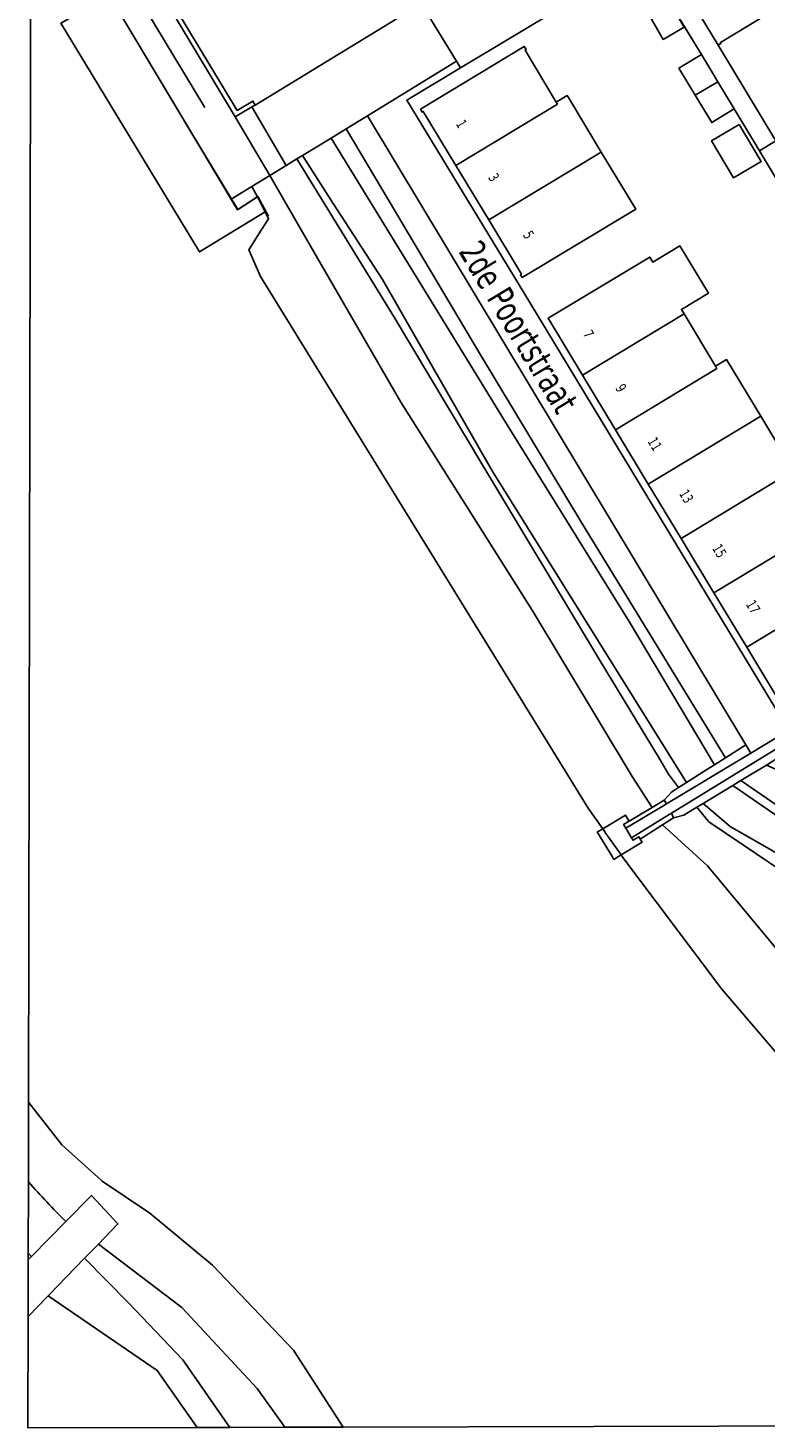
# Model space of a CAD drawing. Extents: x 136185 to 136541, y 444188 to 444483.
# Tile 1 of 9: x 136185 to 136254, y 444188 to 444320. Entities that reach past the tile are written whole.
import ezdxf
from ezdxf.enums import TextEntityAlignment as Align

# ---------------------------------------------------------------- set-up
doc = ezdxf.new("R2010")
doc.units = 0
doc.header["$LTSCALE"] = 0.001
doc.header["$MEASUREMENT"] = 0
for name, color, linetype in [('BTD_BEGROEID_TERREINDEEL', 252, 'CONTINUOUS'), ('KWD_KUNSTWERKDEEL', 252, 'CONTINUOUS'), ('OBW_OVERIG_BOUWWERK', 252, 'CONTINUOUS'), ('ORL_STRAATNAAM', 250, 'CONTINUOUS'), ('OTD_ONBEGROEID_TERREINDEEL', 252, 'CONTINUOUS'), ('OWT_ONDERSTEUNEND_WATERDEEL', 252, 'CONTINUOUS'), ('SHD_LIJNOBJECTEN', 252, 'CONTINUOUS'), ('SHD_SCHEIDING', 252, 'CONTINUOUS'), ('WGD_WEGDEEL', 252, 'CONTINUOUS'), ('WTD_WATERDEEL', 252, 'CONTINUOUS')]:
    doc.layers.add(name, color=color, linetype=linetype)
doc.layers.add('PND_BEBOUWING', color=7, linetype='CONTINUOUS', lineweight=18)
doc.styles.get("Standard").update_dxf_attribs({"font": 'verdana.ttf'})

msp = doc.modelspace()

# ---------------------------------------------------------------- linework, layer by layer
at = {"layer": 'BTD_BEGROEID_TERREINDEEL'}
for points in [[(136216.84, 444312.206), (136252.583, 444252.81), (136250.65, 444251.581), (136237.167, 444273.631), (136227.437, 444289.799), (136214.826, 444310.976)], [(136237.167, 444273.631), (136250.65, 444251.581), (136249.613, 444250.922), (136241.557, 444264.454), (136230.135, 444282.866), (136213.4, 444310.104), (136214.826, 444310.976), (136227.437, 444289.799)], [(136213.4, 444310.104), (136230.135, 444282.866), (136241.557, 444264.454), (136249.613, 444250.922), (136248.807, 444250.41), (136246.983, 444249.251), (136228.62, 444278.677), (136218.252, 444296.752), (136213.604, 444303.928), (136210.706, 444308.458)], [(136210.175, 444308.133), (136219.368, 444293.205), (136227.743, 444279.184), (136238.772, 444260.818), (136244.395, 444251.551), (136245.288, 444250.031), (136246.231, 444248.773), (136245.547, 444248.339), (136244.873, 444247.577), (136243.748, 444246.899), (136241.84, 444249.809), (136232.384, 444265.532), (136220.007, 444285.15), (136211.433, 444299.964), (136207.608, 444306.565), (136209.176, 444307.523)], [(136210.706, 444308.458), (136213.604, 444303.928), (136218.252, 444296.752), (136228.62, 444278.677), (136246.983, 444249.251), (136246.231, 444248.773), (136245.288, 444250.031), (136244.395, 444251.551), (136238.772, 444260.818), (136227.743, 444279.184), (136219.368, 444293.205), (136210.175, 444308.133)], [(136266.68, 444245.267), (136264.54, 444243.742), (136289.828, 444208.516), (136289.359, 444208.179), (136279.288, 444222.302), (136268.889, 444236.665), (136266.1, 444240.549), (136264.885, 444241.665), (136263.65, 444242.262), (136260.563, 444243.537), (136260.104, 444243.836), (136257.973, 444245.41), (136252.113, 444249.419), (136254.545, 444250.883), (136257.392, 444249.63), (136261.655, 444252.322)], [(136251.35, 444248.96), (136256.697, 444245.267), (136259.98, 444242.886), (136264.41, 444241.075), (136266.009, 444239.674), (136275.361, 444226.547), (136285.503, 444212.424), (136288.706, 444207.709), (136286.366, 444206.027), (136278.207, 444217.629), (136269.609, 444229.743), (136264.951, 444236.16), (136262.213, 444238.653), (136260.171, 444239.628), (136254.997, 444242.864), (136251.087, 444245.088), (136248.539, 444247.268)], [(136279.288, 444222.302), (136289.359, 444208.179), (136288.706, 444207.709), (136285.503, 444212.424), (136275.361, 444226.547), (136266.009, 444239.674), (136264.41, 444241.075), (136259.98, 444242.886), (136256.697, 444245.267), (136251.35, 444248.96), (136252.113, 444249.419), (136257.973, 444245.41), (136260.104, 444243.836), (136260.563, 444243.537), (136263.65, 444242.262), (136264.885, 444241.665), (136266.1, 444240.549), (136268.889, 444236.665)], [(136247.962, 444246.92), (136249.074, 444245.532), (136252.364, 444243.338), (136255.853, 444240.966), (136258.824, 444239.471), (136261.376, 444238.334), (136263.349, 444236.859), (136266.46, 444232.811), (136274.315, 444221.626), (136285.867, 444205.668), (136283.913, 444204.263), (136284.09, 444203.908), (136279.79, 444200.8), (136266.082, 444218.967), (136256.551, 444232.252), (136248.963, 444241.385), (136244.715, 444245.245), (136245.743, 444245.899), (136246.724, 444246.175)], [(136248.539, 444247.268), (136251.087, 444245.088), (136254.997, 444242.864), (136260.171, 444239.628), (136262.213, 444238.653), (136264.951, 444236.16), (136269.609, 444229.743), (136278.207, 444217.629), (136286.366, 444206.027), (136285.867, 444205.668), (136274.315, 444221.626), (136266.46, 444232.811), (136263.349, 444236.859), (136261.376, 444238.334), (136258.824, 444239.471), (136255.853, 444240.966), (136252.364, 444243.338), (136249.074, 444245.532), (136247.962, 444246.92)], [(136184.806, 444204.7862), (136185.104, 444204.491), (136184.8049, 444204.1877)], [(136203.8263, 444188.3351), (136199.4, 444194.725), (136194.263, 444200.113), (136190.122, 444204.308), (136191.429, 444205.656), (136199.292, 444199.675), (136206.418, 444192.025), (136209.0407, 444188.3494)], [(136200.7507, 444188.3267), (136196.964, 444193.71), (136186.68, 444200.757), (136190.122, 444204.308), (136194.263, 444200.113), (136199.4, 444194.725), (136203.8263, 444188.3351)], [(136184.795, 444198.8122), (136186.68, 444200.757), (136196.964, 444193.71), (136200.7507, 444188.3267), (136184.7756, 444188.2829)]]:
    msp.add_lwpolyline(points, close=True, dxfattribs=at)
msp.add_lwpolyline([(136184.8184, 444211.5292, 0.014), (136188.347, 444207.781), (136185.104, 444204.491), (136184.806, 444204.7862), (136184.8184, 444211.5292)], format="xyb", dxfattribs=at)
at = {"layer": 'KWD_KUNSTWERKDEEL'}
for points in [[(136192.471, 444323.564), (136204.581, 444303.342), (136206.453, 444304.561), (136207.17, 444303.124), (136200.969, 444299.359), (136187.888, 444320.963)], [(136238.639, 444244.423), (136238.553, 444244.568), (136239.059, 444244.867), (136241.219, 444246.146), (136241.305, 444246.001), (136241.487, 444245.694), (136241.557, 444245.578), (136241.042, 444245.267), (136241.253, 444244.916), (136241.793, 444244.021), (136241.936, 444243.785), (136242.481, 444244.114), (136242.59, 444243.933), (136242.607, 444243.904), (136242.787, 444243.606), (136240.798, 444242.404), (136240.109, 444241.988), (136239.912, 444242.315), (136238.821, 444244.116)]]:
    msp.add_lwpolyline(points, close=True, dxfattribs=at)
at = {"layer": 'OBW_OVERIG_BOUWWERK'}
for points in [[(136246.761, 444320.572), (136244.772, 444319.426), (136243.172, 444322.204), (136245.162, 444323.349)], [(136251.963, 444311.399), (136254.032, 444307.893), (136251.422, 444306.352), (136249.353, 444309.859)]]:
    msp.add_lwpolyline(points, close=True, dxfattribs=at)
at = {"layer": 'OTD_ONBEGROEID_TERREINDEEL'}
for points in [[(136201.64, 444327.565), (136218.096, 444325.295), (136220.216, 444321.741), (136206.222, 444313.227), (136206.016, 444313.591), (136204.541, 444312.713), (136197.435, 444324.471), (136197.844, 444327.656), (136201.588, 444327.162)], [(136242.18, 444303.402), (136231.456, 444296.925), (136231.287, 444297.197), (136231.38, 444297.255), (136228.295, 444302.369), (136225.196, 444307.507), (136222.113, 444312.617), (136222.019, 444312.559), (136221.855, 444312.824), (136231.652, 444318.758), (136231.821, 444318.475), (136231.727, 444318.418), (136234.67, 444313.51), (136235.697, 444314.131), (136235.824, 444313.921), (136238.927, 444308.786)], [(136241.253, 444244.916), (136241.042, 444245.267), (136241.557, 444245.578), (136243.748, 444246.899), (136244.873, 444247.577), (136245.096, 444247.228), (136244.833, 444247.07)], [(136242.59, 444243.933), (136242.481, 444244.114), (136241.936, 444243.785), (136241.793, 444244.021), (136245.353, 444246.207), (136245.561, 444246.335), (136245.743, 444245.899), (136244.715, 444245.245), (136242.607, 444243.904)], [(136184.8049, 444204.1877), (136185.104, 444204.491), (136188.347, 444207.781), (136190.778, 444210.247), (136193.267, 444207.552), (136191.429, 444205.656), (136190.122, 444204.308), (136186.68, 444200.757), (136184.795, 444198.8122)]]:
    msp.add_lwpolyline(points, close=True, dxfattribs=at)
for points in [[(136255.345, 444256.304), (136231.636, 444295.472), (136220.545, 444313.673), (136225.643, 444316.735), (136240.304, 444325.541)], [(136244.097, 444325.013), (136248.39, 444317.999), (136246.258, 444316.716), (136247.805, 444314.144), (136249.355, 444311.569), (136251.488, 444312.853), (136253.87, 444308.908), (136257.253, 444303.306)], [(136273.668, 444320.876), (136270.515, 444318.962), (136269.276, 444321.028), (136266.721, 444319.496), (136264.204, 444317.986), (136265.443, 444315.92), (136262.303, 444314.014), (136261.048, 444316.083), (136258.503, 444314.533), (136255.993, 444313.005), (136257.242, 444310.945), (136255.416, 444309.842), (136249.961, 444318.876), (136250.234, 444319.049), (136250.175, 444319.142), (136254.241, 444321.595)], [(136257.083, 444278.702), (136253.984, 444283.84), (136250.76, 444289.187), (136249.727, 444288.564), (136246.755, 444293.493), (136246.498, 444293.92), (136249.048, 444295.46), (136246.357, 444299.915), (136243.811, 444298.376), (136243.512, 444298.872), (136233.912, 444293.09), (136237.162, 444287.704), (136240.262, 444282.566), (136243.362, 444277.429), (136246.462, 444272.292), (136249.562, 444267.155), (136252.662, 444262.018), (136255.749, 444256.902)]]:
    msp.add_lwpolyline(points, dxfattribs=at)
at = {"layer": 'OWT_ONDERSTEUNEND_WATERDEEL'}
msp.add_lwpolyline([(136276.477, 444199.153), (136250.314, 444229.731), (136240.961, 444242.174), (136240.798, 444242.404), (136240.577, 444242.717), (136239.363, 444244.437), (136239.156, 444244.729), (136239.059, 444244.867), (136237.686, 444246.81), (136206.744, 444297.024), (136205.646, 444299.552), (136206.787, 444301.407), (136207.495, 444302.472), (136207.17, 444303.124), (136206.453, 444304.561), (136205.919, 444305.533), (136207.608, 444306.565), (136211.433, 444299.964), (136220.007, 444285.15), (136232.384, 444265.532), (136241.84, 444249.809), (136243.748, 444246.899), (136241.557, 444245.578), (136241.042, 444245.267), (136241.253, 444244.916), (136241.793, 444244.021), (136241.936, 444243.785), (136242.481, 444244.114), (136242.59, 444243.933), (136242.607, 444243.904), (136244.715, 444245.245), (136248.963, 444241.385), (136256.551, 444232.252)], dxfattribs=at)
msp.add_lwpolyline([(136184.8322, 444219.0405), (136187.969, 444215.027), (136191.672, 444211.702), (136191.783, 444211.602), (136196.297, 444208.567), (136202.212, 444203.664), (136209.84, 444195.647), (136214.5394, 444188.3644), (136209.0407, 444188.3494), (136206.418, 444192.025), (136199.292, 444199.675), (136191.429, 444205.656), (136193.267, 444207.552), (136190.778, 444210.247), (136188.347, 444207.781, -0.014), (136184.8184, 444211.5292), (136184.8322, 444219.0405)], format="xyb", dxfattribs=at)
at = {"layer": 'PND_BEBOUWING'}
for points in [[(136249.365, 444329.675), (136254.241, 444321.595), (136250.175, 444319.142), (136250.234, 444319.049), (136249.961, 444318.876), (136244.956, 444327.147), (136245.237, 444327.311), (136245.287, 444327.225)], [(136231.727, 444318.418), (136234.67, 444313.51), (136234.795, 444313.301), (136225.196, 444307.507), (136222.113, 444312.617), (136222.019, 444312.559), (136221.855, 444312.824), (136231.652, 444318.758), (136231.821, 444318.475)], [(136248.39, 444317.999), (136249.341, 444316.419), (136249.936, 444315.43), (136247.805, 444314.144), (136246.258, 444316.716)], [(136249.936, 444315.43), (136251.488, 444312.853), (136249.355, 444311.569), (136247.805, 444314.144)], [(136235.824, 444313.921), (136238.927, 444308.786), (136228.295, 444302.369), (136225.196, 444307.507), (136234.795, 444313.301), (136234.67, 444313.51), (136235.697, 444314.131)], [(136242.18, 444303.402), (136231.456, 444296.925), (136231.287, 444297.197), (136231.38, 444297.255), (136228.295, 444302.369), (136238.927, 444308.786)], [(136246.498, 444293.92), (136246.755, 444293.493), (136237.162, 444287.704), (136233.912, 444293.09), (136243.512, 444298.872), (136243.811, 444298.376), (136246.357, 444299.915), (136249.048, 444295.46)], [(136249.853, 444288.355), (136240.262, 444282.566), (136237.162, 444287.704), (136246.755, 444293.493), (136249.727, 444288.564)], [(136253.984, 444283.84), (136243.362, 444277.429), (136240.262, 444282.566), (136249.853, 444288.355), (136249.727, 444288.564), (136250.76, 444289.187)], [(136257.083, 444278.702), (136246.462, 444272.292), (136243.362, 444277.429), (136253.984, 444283.84)], [(136259.154, 444272.944), (136249.562, 444267.155), (136246.462, 444272.292), (136257.083, 444278.702), (136260.181, 444273.564), (136260.314, 444273.344), (136259.287, 444272.724)], [(136262.264, 444267.813), (136252.662, 444262.018), (136249.562, 444267.155), (136259.154, 444272.944), (136259.287, 444272.724), (136262.139, 444268.02)], [(136266.546, 444263.037), (136255.82, 444256.572), (136255.655, 444256.845), (136255.749, 444256.902), (136252.662, 444262.018), (136262.264, 444267.813), (136262.139, 444268.02), (136263.166, 444268.64), (136263.291, 444268.433)]]:
    msp.add_lwpolyline(points, close=True, dxfattribs=at)
at = {"layer": 'SHD_LIJNOBJECTEN'}
for points in [[(136195.078, 444326.114), (136194.806, 444324.068), (136201.477, 444312.995)], [(136192.604, 444324.471), (136192.471, 444323.564), (136200.023, 444310.917), (136204.601, 444303.357), (136206.492, 444304.573), (136207.488, 444302.735)]]:
    msp.add_lwpolyline(points, dxfattribs=at)
at = {"layer": 'SHD_SCHEIDING'}
msp.add_lwpolyline([(136197.844, 444327.656), (136197.435, 444324.471), (136204.541, 444312.713), (136206.016, 444313.591), (136206.222, 444313.227), (136205.92, 444313.047), (136204.35, 444312.11), (136196.974, 444324.406), (136197.452, 444328.128), (136201.64, 444327.565), (136201.588, 444327.162)], close=True, dxfattribs=at)
at = {"layer": 'WGD_WEGDEEL'}
for points in [[(136287.661, 444355.04), (136244.054, 444328.637), (136244.426, 444328.024), (136242.858, 444327.075), (136240.304, 444325.541), (136225.643, 444316.735), (136225.25, 444317.374), (136222.189, 444322.348), (136223.689, 444323.315), (136238.341, 444332.115), (136240.066, 444333.256), (136240.514, 444333.526), (136251.25, 444339.999), (136262.144, 444346.359), (136263.616, 444347.218), (136303.163, 444371.081), (136304.738, 444372.075), (136310.638, 444375.801), (136311.582, 444374.158), (136311.639, 444374.193), (136313.778, 444370.72), (136312.035, 444369.673), (136289.014, 444355.852)], [(136244.956, 444327.147), (136249.961, 444318.876), (136255.416, 444309.842), (136253.87, 444308.908), (136251.488, 444312.853), (136249.936, 444315.43), (136249.341, 444316.419), (136248.39, 444317.999), (136244.097, 444325.013), (136242.858, 444327.075), (136244.426, 444328.024)], [(136231.636, 444295.472), (136255.345, 444256.304), (136256.635, 444254.172), (136253.059, 444252.02), (136252.583, 444252.81), (136216.84, 444312.206), (136225.25, 444317.374), (136225.643, 444316.735), (136220.545, 444313.673)], [(136205.92, 444313.047), (136209.176, 444307.523), (136207.608, 444306.565), (136204.35, 444312.11)], [(136205.919, 444305.533), (136206.453, 444304.561), (136204.581, 444303.342), (136203.979, 444304.348)], [(136241.253, 444244.916), (136244.833, 444247.07), (136245.096, 444247.228), (136253.059, 444252.02), (136256.635, 444254.172), (136259.226, 444255.731), (136259.724, 444255.032), (136245.561, 444246.335), (136245.353, 444246.207), (136241.793, 444244.021)], [(136251.35, 444248.96), (136248.539, 444247.268), (136247.962, 444246.92), (136246.724, 444246.175), (136245.743, 444245.899), (136245.561, 444246.335), (136259.724, 444255.032), (136260.116, 444254.481), (136254.545, 444250.883), (136252.113, 444249.419)], [(136253.059, 444252.02), (136245.096, 444247.228), (136244.873, 444247.577), (136245.547, 444248.339), (136246.231, 444248.773), (136246.983, 444249.251), (136248.807, 444250.41), (136249.613, 444250.922), (136250.65, 444251.581), (136252.583, 444252.81)]]:
    msp.add_lwpolyline(points, close=True, dxfattribs=at)
for points in [[(136196.974, 444324.406), (136204.35, 444312.11), (136207.608, 444306.565), (136205.919, 444305.533), (136203.979, 444304.348), (136192.471, 444323.564)], [(136222.189, 444322.348), (136225.25, 444317.374), (136216.84, 444312.206), (136214.826, 444310.976), (136213.4, 444310.104), (136210.706, 444308.458), (136210.175, 444308.133), (136209.176, 444307.523), (136205.92, 444313.047), (136206.222, 444313.227), (136220.216, 444321.741)], [(136257.253, 444303.306), (136253.87, 444308.908), (136255.416, 444309.842)]]:
    msp.add_lwpolyline(points, dxfattribs=at)
at = {"layer": 'WTD_WATERDEEL'}
for points in [[(136285.4748, 444188.5588), (136214.5394, 444188.3644), (136209.84, 444195.647), (136202.212, 444203.664), (136196.297, 444208.567), (136191.783, 444211.602), (136191.672, 444211.702), (136187.969, 444215.027), (136184.8322, 444219.0405), (136185.3163, 444482.3605)], [(136192.471, 444323.564), (136203.979, 444304.348), (136204.581, 444303.342), (136206.453, 444304.561), (136207.17, 444303.124), (136207.495, 444302.472), (136206.787, 444301.407), (136205.646, 444299.552), (136206.744, 444297.024), (136237.686, 444246.81), (136239.059, 444244.867), (136239.156, 444244.729), (136239.363, 444244.437), (136240.577, 444242.717), (136240.798, 444242.404), (136240.961, 444242.174), (136250.314, 444229.731), (136276.477, 444199.153)]]:
    msp.add_lwpolyline(points, dxfattribs=at)

# ---------------------------------------------------------------- texts
at = {"layer": 'ORL_STRAATNAAM', "width": 0.68}
msp.add_text('2de Poortstraat', height=2.5, rotation=301.1308, dxfattribs=at).set_placement((136231.168, 444292.301), align=Align.MIDDLE)
at = {"layer": 'PND_BEBOUWING', "width": 0.68}
for s, rotation, p in [('1', 301.1057, (136225.735, 444311.453)), ('3', 301.0942, (136228.786, 444306.396)), ('5', 301.0999, (136232.061, 444300.966)), ('7', 301.1057, (136237.733, 444291.597)), ('9', 301.1057, (136240.805, 444286.505)), ('11', 301.1114, (136243.994, 444281.22)), ('13', 301.1114, (136246.975, 444276.28)), ('15', 301.1114, (136250.093, 444271.114)), ('17', 301.1114, (136253.281, 444265.831))]:
    msp.add_text(s, height=1, rotation=rotation, dxfattribs=at).set_placement(p, align=Align.MIDDLE)

doc.saveas('drawing.dxf')
